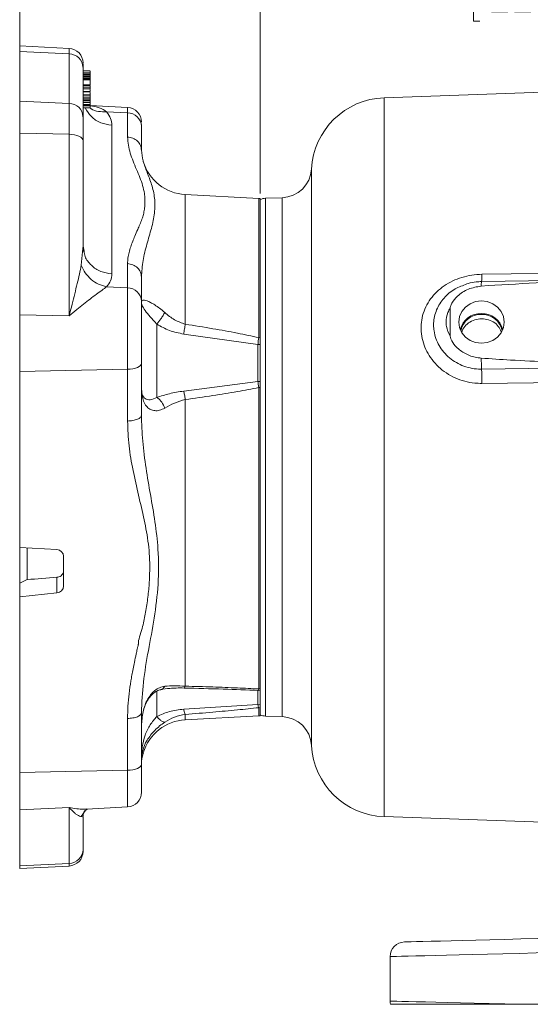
# Model space of a CAD drawing. Header units: inches. Extents: x 0.3 to 33.9, y 0.2 to 21.6.
# Tile 9 of 27: x 16.8 to 21, y 5 to 13.1. Entities that reach past the tile are written whole.
import ezdxf

# ---------------------------------------------------------------- set-up
doc = ezdxf.new("R2010")
doc.units = ezdxf.units.IN
doc.header["$MEASUREMENT"] = 0
doc.layers.add('SLD-0', color=7, linetype='Continuous', lineweight=15)
doc.styles.add('SLDTEXTSTYLE0', font='TXT', dxfattribs={"width": 0.75})
doc.dimstyles.new('SLDDIMSTYLE0', dxfattribs={"dimtxt": 0.25, "dimasz": 0.13, "dimexe": 0, "dimexo": 0.0625, "dimgap": 0.0625, "dimtad": 0, "dimtih": 1, "dimtoh": 1, "dimrnd": 1e-09, "dimzin": 12, "dimdsep": 46, "dimtxsty": 'SLDTEXTSTYLE0', "dimsah": 1, "dimcen": 0.09, "dimadec": 0, "dimazin": 3, "dimtfac": 1, "dimtofl": 0, "dimtmove": 0, "dimatfit": 3, "dimfxl": 1, "dimfrac": 2, "dimtolj": 1, "dimtzin": 12, "dimarcsym": 0})

# ---------------------------------------------------------------- blocks, each defined once
blk = doc.blocks.new('_D_8')
at = {"layer": 'SLD-0'}
for p, q in [((18.751, 11.6936), (18.751, 13.5957)), ((18.751, 13.4707), (20.4163, 13.4707)), ((20.5559, 13.5075), (20.5051, 13.5075)), ((20.5051, 13.5075), (20.5051, 13.1106)), ((21.5141, 13.5075), (21.5649, 13.5075)), ((21.5649, 13.5075), (21.5649, 13.1106)), ((23.319, 13.4707), (21.6537, 13.4707)), ((20.5051, 13.1106), (20.5559, 13.1106)), ((21.5649, 13.1106), (21.5141, 13.1106))]:
    blk.add_line(p, q, dxfattribs=at)
for points in [[(18.751, 13.4707), (18.881, 13.4507), (18.881, 13.4907)], [(23.319, 13.4707), (23.189, 13.4907), (23.189, 13.4507)]]:
    blk.add_solid(points, dxfattribs=at)
at = {"layer": 'SLD-0', "char_height": 0.25, "attachment_point": 1, "style": 'SLDTEXTSTYLE0'}
for s, insert in [('4.57', (20.6101, 13.8805, -2.4475)), ('116.0', (20.6193, 13.4329, -2.4475))]:
    blk.add_mtext(s, dxfattribs=dict(at, insert=insert))
blk = doc.blocks.new('_D_9')
at = {"layer": 'SLD-0'}
for p, q in [((16.776, 12.9103), (16.776, 14.7768)), ((19.5684, 14.6886), (19.5176, 14.6886)), ((19.5176, 14.6886), (19.5176, 14.2917)), ((20.5266, 14.6886), (20.5774, 14.6886)), ((20.5774, 14.6886), (20.5774, 14.2917)), ((16.776, 14.6518), (19.4288, 14.6518)), ((23.319, 14.6518), (20.6662, 14.6518)), ((19.5176, 14.2917), (19.5684, 14.2917)), ((20.5774, 14.2917), (20.5266, 14.2917))]:
    blk.add_line(p, q, dxfattribs=at)
for points in [[(16.776, 14.6518), (16.906, 14.6318), (16.906, 14.6718)], [(23.319, 14.6518), (23.189, 14.6718), (23.189, 14.6318)]]:
    blk.add_solid(points, dxfattribs=at)
at = {"layer": 'SLD-0', "char_height": 0.25, "attachment_point": 1, "style": 'SLDTEXTSTYLE0'}
for s, insert in [('6.54', (19.6226, 15.0616, -2.4475)), ('166.2', (19.6318, 14.614, -2.4475))]:
    blk.add_mtext(s, dxfattribs=dict(at, insert=insert))

msp = doc.modelspace()

# ---------------------------------------------------------------- linework, layer by layer
at = {"color": 7, "linetype": 'Continuous', "lineweight": 15}
for p, q in [((17.1822, 12.8869), (16.776, 12.9081)), ((16.776, 12.9081), (16.776, 12.8603)), ((17.1822, 12.8408), (16.776, 12.8603)), ((16.776, 12.8603), (16.776, 12.4537)), ((17.1822, 12.4342), (17.1822, 12.8408)), ((17.296, 12.3247), (17.296, 12.7314)), ((17.356, 12.7012), (17.296, 12.7012)), ((17.296, 12.686), (17.356, 12.686)), ((17.296, 12.6745), (17.356, 12.6745)), ((17.296, 12.6742), (17.356, 12.6742)), ((17.296, 12.6682), (17.356, 12.6682)), ((17.356, 12.6582), (17.296, 12.6582)), ((17.356, 12.653), (17.296, 12.653)), ((17.356, 12.6423), (17.296, 12.6423)), ((17.356, 12.6404), (17.296, 12.6404)), ((17.356, 12.6346), (17.296, 12.6346)), ((17.356, 12.6279), (17.296, 12.6279)), ((17.296, 12.5859), (17.356, 12.5859)), ((17.296, 12.585), (17.356, 12.585)), ((17.296, 12.5821), (17.356, 12.5821)), ((17.296, 12.5677), (17.356, 12.5677)), ((17.296, 12.5532), (17.356, 12.5532)), ((17.356, 12.589), (17.356, 12.5934)), ((17.356, 12.5821), (17.356, 12.5677)), ((23.319, 12.6045), (19.7703, 12.4806)), ((17.296, 12.5315), (17.356, 12.5315)), ((17.296, 12.5306), (17.356, 12.5306)), ((17.296, 12.5057), (17.356, 12.5057)), ((17.296, 12.5051), (17.356, 12.5051)), ((17.296, 12.5006), (17.356, 12.5006)), ((17.296, 12.4862), (17.356, 12.4862)), ((17.296, 12.4717), (17.356, 12.4717)), ((17.356, 12.5099), (17.356, 12.5118)), ((17.356, 12.5006), (17.356, 12.4862)), ((17.356, 12.4862), (17.356, 12.4859)), ((17.356, 12.4696), (17.356, 12.4705)), ((17.1822, 12.4342), (16.776, 12.4537)), ((16.776, 12.4537), (16.776, 12.1896)), ((17.1822, 12.1803), (17.1822, 12.4342)), ((17.296, 12.4696), (17.356, 12.4696)), ((17.296, 12.4573), (17.356, 12.4573)), ((17.356, 12.4445), (17.296, 12.4445)), ((17.296, 12.441), (17.356, 12.441)), ((17.296, 12.4244), (17.356, 12.4244)), ((17.356, 12.4169), (17.296, 12.4169)), ((17.296, 12.4134), (17.356, 12.4134)), ((17.296, 12.397), (17.356, 12.397)), ((17.296, 12.3968), (17.356, 12.3968)), ((17.356, 12.441), (17.356, 12.443)), ((17.6622, 12.4006), (17.356, 12.4166)), ((17.356, 12.4134), (17.356, 12.4153)), ((17.4899, 12.365), (17.6622, 12.3567)), ((17.6622, 12.1578), (17.6622, 12.3567)), ((17.5329, 12.2547), (17.5329, 11.0317)), ((17.776, 12.2595), (17.776, 12.2473)), ((17.776, 12.2473), (17.776, 12.0483)), ((17.1822, 12.1803), (16.776, 12.1896)), ((16.776, 12.1896), (16.776, 10.6956)), ((17.1822, 10.6863), (17.1822, 12.1803)), ((17.296, 11.2597), (17.296, 12.128)), ((18.7391, 11.6525), (18.1361, 11.6841)), ((18.751, 10.5068), (18.751, 11.6507)), ((18.932, 11.6584), (18.7948, 11.6536)), ((17.2942, 11.24), (17.296, 11.2597)), ((17.3046, 11.2189), (17.296, 11.2597)), ((17.3007, 11.2166), (17.2957, 11.2393)), ((17.6622, 10.9173), (17.6622, 11.1162)), ((17.776, 11.0068), (17.776, 10.8078)), ((22.3659, 10.9922), (20.5701, 10.9695)), ((17.6622, 10.9173), (17.4899, 10.9255)), ((17.6622, 10.2476), (17.6622, 10.9173)), ((17.1822, 10.6863), (16.776, 10.6956)), ((16.776, 10.6956), (16.776, 10.2287)), ((20.3122, 10.5187), (20.3122, 10.7522)), ((17.9022, 10.0157), (17.9022, 10.6185)), ((18.1235, 10.5373), (18.7329, 10.4515)), ((18.7328, 10.4515), (18.7328, 10.148)), ((18.7328, 10.4515), (18.751, 10.4515)), ((18.7391, 10.5076), (18.751, 10.5068)), ((18.751, 10.0976), (18.751, 10.5068)), ((17.776, 9.8704), (17.776, 10.2963)), ((17.6622, 10.2476), (16.776, 10.2287)), ((16.776, 10.2287), (16.776, 8.782)), ((17.6622, 9.8216), (17.6622, 10.2476)), ((21.4455, 10.2597), (20.5703, 10.2487)), ((18.7329, 10.1479), (18.1235, 10.0685)), ((18.7328, 10.148), (18.751, 10.1467)), ((18.7391, 10.0975), (18.7391, 7.6184)), ((18.7391, 10.0975), (18.751, 10.097)), ((18.751, 7.62), (18.751, 10.097)), ((18.1361, 9.999), (18.1361, 7.6416)), ((16.776, 8.782), (17.0812, 8.7641)), ((16.776, 8.782), (16.776, 8.486)), ((16.836, 8.5151), (16.836, 8.7785)), ((17.136, 8.7107), (17.136, 8.464)), ((16.776, 8.489), (16.836, 8.5181)), ((17.0812, 8.5368), (17.0812, 8.4082)), ((16.776, 8.3773), (16.776, 8.489)), ((17.0812, 8.4082), (16.776, 8.3773)), ((16.776, 8.3773), (16.776, 6.9306)), ((18.7391, 7.6184), (18.751, 7.62)), ((18.7328, 7.6056), (18.751, 7.6074)), ((18.7328, 7.6056), (18.7328, 7.6056)), ((18.751, 7.4661), (18.751, 7.6074)), ((18.7329, 7.4915), (18.1235, 7.4524)), ((18.7328, 7.4916), (18.751, 7.4929)), ((18.7391, 7.4643), (18.751, 7.4661)), ((18.751, 7.3984), (18.751, 7.4661)), ((17.6622, 6.9495), (17.6622, 7.3754)), ((17.776, 6.9982), (17.776, 7.4242)), ((18.1361, 7.365), (18.7391, 7.3966)), ((18.7948, 7.3955), (18.932, 7.3907)), ((16.776, 6.9306), (17.6622, 6.9495)), ((16.776, 6.9306), (16.776, 6.6238)), ((17.1822, 6.6443), (16.776, 6.6238)), ((17.1822, 6.1832), (17.1822, 6.6443)), ((17.327, 6.6309), (17.6622, 6.6485)), ((16.776, 6.6238), (16.776, 6.1627)), ((17.296, 6.5663), (17.293, 6.5667)), ((17.296, 6.2983), (17.296, 6.5663)), ((17.3117, 6.6169), (17.3291, 6.6306)), ((19.7703, 6.5685), (21.2679, 6.5162)), ((17.1822, 6.1832), (16.776, 6.1627)), ((16.776, 6.1627), (16.776, 6.1409)), ((16.776, 6.1409), (17.1822, 6.1622)), ((19.819, 5.0514), (19.819, 5.4176)), ((21.7666, 5.0249), (20.8955, 5.0249))]:
    msp.add_line(p, q, dxfattribs=at)
at = {"color": 8, "linetype": 'Continuous', "lineweight": 15}
for p, q in [((17.1822, 12.8408), (17.1822, 12.8869)), ((19.7703, 12.4806), (19.7703, 9.5245)), ((17.6622, 12.3567), (17.6622, 12.4006)), ((19.1729, 11.8947), (19.1729, 7.1544)), ((18.1361, 11.6841), (18.1361, 10.6188)), ((18.7391, 11.6525), (18.7391, 10.5077)), ((18.7948, 11.6536), (18.7948, 9.5245)), ((18.932, 9.5245), (18.932, 11.6584)), ((17.282, 11.1025), (17.2942, 11.24)), ((18.7948, 9.5245), (18.7948, 7.3955)), ((18.932, 7.3907), (18.932, 9.5245)), ((19.7703, 9.5245), (19.7703, 6.5685)), ((17.9022, 7.3911), (17.9022, 7.6012)), ((18.7328, 7.6056), (18.7328, 7.4916)), ((18.7391, 7.4643), (18.7391, 7.3966)), ((18.1361, 7.4088), (18.1361, 7.365)), ((17.6622, 6.6485), (17.6622, 6.9495)), ((17.282, 6.5684), (17.3128, 6.6172)), ((17.293, 6.5667), (17.282, 6.5684)), ((17.1822, 6.1622), (17.1822, 6.1832))]:
    msp.add_line(p, q, dxfattribs=at)
at = {"color": 7, "linetype": 'Continuous', "lineweight": 15, "flags": 128}
for points in [[(17.296, 12.128), (17.2938, 12.1378), (17.2874, 12.1474), (17.277, 12.1562), (17.263, 12.164), (17.2459, 12.1706), (17.2262, 12.1755), (17.2047, 12.1788), (17.1822, 12.1803)], [(20.5732, 11.0287), (20.813, 11.0318), (21.7724, 11.0442), (23.319, 11.0641)], [(20.569, 10.8098), (20.5206, 10.8039), (20.4756, 10.7864), (20.4369, 10.7587), (20.4073, 10.7226), (20.3886, 10.6806), (20.3822, 10.6355), (20.3886, 10.5904), (20.4073, 10.5483), (20.4369, 10.5122), (20.4756, 10.4845), (20.5206, 10.4671), (20.569, 10.4612), (20.6173, 10.4671), (20.6623, 10.4845), (20.701, 10.5122), (20.7307, 10.5483), (20.7493, 10.5904), (20.7557, 10.6355), (20.7493, 10.6806), (20.7307, 10.7226), (20.701, 10.7587), (20.6623, 10.7864), (20.6173, 10.8039), (20.569, 10.8098)], [(17.776, 10.2963), (17.7738, 10.2871), (17.7674, 10.2782), (17.757, 10.27), (17.743, 10.2627), (17.7259, 10.2566), (17.7062, 10.252), (17.6847, 10.2489), (17.6622, 10.2476)], [(21.4483, 10.1421), (21.2085, 10.1392), (20.5732, 10.1312)], [(17.6622, 6.9495), (17.6847, 6.9509), (17.7062, 6.9539), (17.7259, 6.9586), (17.743, 6.9646), (17.757, 6.9719), (17.7674, 6.9801), (17.7738, 6.989), (17.776, 6.9982)], [(19.9358, 5.5376), (19.942, 5.5378), (19.9606, 5.5383), (19.9915, 5.5391), (20.0344, 5.5402), (20.089, 5.5416), (20.1551, 5.5433), (20.2321, 5.5454), (20.3196, 5.5477), (20.417, 5.5502), (20.5236, 5.553), (20.6388, 5.556), (20.7617, 5.5592), (20.8916, 5.5626), (21.0276, 5.5662), (21.1688, 5.5699), (21.3143, 5.5737), (21.463, 5.5776), (21.6142, 5.5816), (21.7666, 5.5855)], [(21.7666, 5.4656), (21.6125, 5.4618), (21.4596, 5.458), (21.3089, 5.4543), (21.1612, 5.4507), (21.0175, 5.4471), (20.8785, 5.4437), (20.7451, 5.4404), (20.6181, 5.4373), (20.4983, 5.4344), (20.3864, 5.4316), (20.283, 5.4291), (20.1887, 5.4267), (20.1042, 5.4247), (20.0299, 5.4228), (19.9662, 5.4213), (19.9136, 5.42), (19.8724, 5.419), (19.8428, 5.4182), (19.8249, 5.4178), (19.819, 5.4176)], [(19.819, 5.0514), (19.825, 5.0513), (19.8432, 5.0508), (19.8734, 5.0501), (19.9153, 5.0491), (19.9688, 5.0478), (20.0336, 5.0462), (20.1092, 5.0443), (20.1951, 5.0422), (20.2909, 5.0398), (20.396, 5.0372), (20.5097, 5.0344), (20.6314, 5.0314), (20.7602, 5.0283), (20.8955, 5.0249)]]:
    msp.add_lwpolyline(points, dxfattribs=at)
at = {"color": 7, "linetype": 'Continuous', "lineweight": 15}
for centre, radius, start, end in [((17.176, 12.767), 0.12, 0, 87), ((17.1815, 12.7263), 0.1145, 2.52698, 89.64888), ((19.792, 11.861), 0.62, 92, 176.88827), ((17.1815, 12.3197), 0.1145, 2.527, 89.64889), ((17.656, 12.2807), 0.12, 0, 87), ((17.6615, 12.2422), 0.1145, 2.52715, 89.64901), ((18.156, 12.0636), 0.38, 196.36672, 267), ((18.9233, 11.9082), 0.25, 272, 356.88827), ((18.736, 11.5926), 0.06, 75.52249, 87), ((18.799, 11.5337), 0.12, 92, 113.57818), ((17.6615, 10.8027), 0.1145, 2.52716, 89.64901), ((20.5641, 10.5304), 0.1752, 88.39286, 165.64629), ((20.5638, 10.5316), 0.1678, 88.23141, 169.09017), ((20.5739, 10.5304), 0.1752, 14.35434, 91.60651), ((20.5741, 10.5316), 0.1678, 10.90983, 91.76859), ((23.0665, 10.3648), 2.4989, 180.5846, 182.66136), ((17.8147, 10.1227), 2.7585, 0.17796, 2.61975), ((18.736, 7.4565), 0.06, 273, 284.47751), ((18.799, 7.5154), 0.12, 246.42182, 268), ((18.9233, 7.1409), 0.25, 3.11173, 88), ((18.156, 6.9855), 0.38, 93, 163.60617), ((19.792, 7.1881), 0.62, 183.11173, 268), ((17.656, 6.7683), 0.12, 273, 0), ((17.1786, 6.3005), 0.1174, 271.79561, 358.90722), ((17.176, 6.2821), 0.12, 273, 0), ((19.939, 5.4176), 0.12, 91.5, 180), ((19.939, 5.0514), 0.12, 180, 192.75741)]:
    msp.add_arc(centre, radius, start, end, dxfattribs=at)
at = {"color": 8, "linetype": 'Continuous', "lineweight": 15}
for centre, radius, start, end in [((20.2498, 11.0134), 0.3237, 352.15376, 2.71671), ((20.7351, 10.9402), 0.1676, 169.92656, 182.91209)]:
    msp.add_arc(centre, radius, start, end, dxfattribs=at)
at = {"color": 7, "linetype": 'Continuous', "lineweight": 15}
for centre, major_axis, ratio, start_param, end_param in [((17.076, 8.7094), (0.0596, 0.0076), 0.911122, 6.167853, 7.651382), ((19.3077, 9.5245), (22.8714, 1.8304), 0.03535, 4.601279, 4.612058), ((17.076, 8.4627), (0.0596, 0.0076), 0.911122, 4.684323, 6.167853)]:
    msp.add_ellipse(centre, major_axis=major_axis, ratio=ratio, start_param=start_param, end_param=end_param, dxfattribs=at)
for points, knots in [([(17.296, 12.7314), (17.296, 12.7403), (17.296, 12.756), (17.296, 12.7611), (17.296, 12.7632)], [0, 0, 0, 0, 0.566449, 1, 1, 1, 1]), ([(17.356, 12.686), (17.356, 12.6867), (17.356, 12.6893), (17.356, 12.6941), (17.356, 12.699), (17.356, 12.7001), (17.356, 12.7005)], [0, 0, 0, 0, 0.075, 0.293026, 0.710203, 1, 1, 1, 1]), ([(17.356, 12.686), (17.356, 12.6851), (17.356, 12.683), (17.356, 12.6797), (17.356, 12.6769), (17.356, 12.6752), (17.356, 12.6747), (17.356, 12.6745)], [0, 0, 0, 0, 0.1913064, 0.4624628, 0.7554349, 0.8996058, 1, 1, 1, 1]), ([(17.356, 12.6682), (17.356, 12.6694), (17.356, 12.6707), (17.356, 12.672), (17.356, 12.6721)], [0, 0, 0, 0, 0.860529, 1, 1, 1, 1]), ([(17.356, 12.6576), (17.356, 12.6579), (17.356, 12.6586), (17.356, 12.6616), (17.356, 12.6652), (17.356, 12.6674), (17.356, 12.6682)], [0, 0, 0, 0, 0.1876374, 0.6141683, 0.851764, 1, 1, 1, 1]), ([(17.356, 12.653), (17.356, 12.6535), (17.356, 12.6547), (17.356, 12.6564), (17.356, 12.6577), (17.356, 12.658), (17.356, 12.658)], [0, 0, 0, 0, 0.1723059, 0.4240113, 0.8402091, 1, 1, 1, 1]), ([(17.356, 12.6423), (17.356, 12.6426), (17.356, 12.6434), (17.356, 12.6457), (17.356, 12.6484), (17.356, 12.651), (17.356, 12.6524), (17.356, 12.653)], [0, 0, 0, 0, 0.177056, 0.431908, 0.69291, 0.862698, 1, 1, 1, 1]), ([(17.356, 12.6404), (17.356, 12.6406), (17.356, 12.641), (17.356, 12.6416), (17.356, 12.6421), (17.356, 12.6423)], [0, 0, 0, 0, 0.309384, 0.618266, 1, 1, 1, 1]), ([(17.356, 12.6367), (17.356, 12.6375), (17.356, 12.6392), (17.356, 12.64), (17.356, 12.6404)], [0, 0, 0, 0, 0.4981136, 1, 1, 1, 1]), ([(17.356, 12.6279), (17.356, 12.6287), (17.356, 12.6306), (17.356, 12.633), (17.356, 12.634), (17.356, 12.6345)], [0, 0, 0, 0, 0.250326, 0.594681, 1, 1, 1, 1]), ([(17.356, 12.6279), (17.356, 12.6271), (17.356, 12.6236), (17.356, 12.6147), (17.356, 12.6022), (17.356, 12.5911), (17.356, 12.5873), (17.356, 12.5859)], [0, 0, 0, 0, 0.040965, 0.194849, 0.498282, 0.820243, 1, 1, 1, 1]), ([(17.356, 12.5532), (17.356, 12.5535), (17.356, 12.5542), (17.356, 12.5567), (17.356, 12.5605), (17.356, 12.5646), (17.356, 12.567), (17.356, 12.5677)], [0, 0, 0, 0, 0.121482, 0.299903, 0.576487, 0.860467, 1, 1, 1, 1]), ([(17.356, 12.5532), (17.356, 12.5531), (17.356, 12.5529), (17.356, 12.5531), (17.356, 12.5532)], [0, 0, 0, 0, 0.578235, 1, 1, 1, 1]), ([(17.356, 12.5493), (17.356, 12.549), (17.356, 12.5435), (17.356, 12.5368), (17.356, 12.5329), (17.356, 12.5315)], [0, 0, 0, 0, 0.03588, 0.654574, 1, 1, 1, 1]), ([(17.356, 12.5393), (17.356, 12.5385), (17.356, 12.5377), (17.356, 12.5368), (17.356, 12.5368)], [0, 0, 0, 0, 0.958114, 1, 1, 1, 1]), ([(17.356, 12.5245), (17.356, 12.5228), (17.356, 12.517), (17.356, 12.5101), (17.356, 12.5069), (17.356, 12.5057)], [0, 0, 0, 0, 0.1961892, 0.6877161, 1, 1, 1, 1]), ([(17.356, 12.4717), (17.356, 12.4719), (17.356, 12.4726), (17.356, 12.4752), (17.356, 12.479), (17.356, 12.483), (17.356, 12.4854), (17.356, 12.4862)], [0, 0, 0, 0, 0.121482, 0.299902, 0.576485, 0.860466, 1, 1, 1, 1]), ([(17.356, 12.4717), (17.356, 12.4717), (17.356, 12.4714), (17.356, 12.4713), (17.356, 12.4716), (17.356, 12.4717)], [0, 0, 0, 0, 0.005009, 0.636568, 1, 1, 1, 1]), ([(17.356, 12.4696), (17.356, 12.4679), (17.356, 12.4653), (17.356, 12.4612), (17.356, 12.4586), (17.356, 12.4573)], [0, 0, 0, 0, 0.4843101, 0.73733, 1, 1, 1, 1]), ([(17.356, 12.4445), (17.356, 12.4449), (17.356, 12.4458), (17.356, 12.4486), (17.356, 12.4519), (17.356, 12.4549), (17.356, 12.4567), (17.356, 12.4573)], [0, 0, 0, 0, 0.176954, 0.415207, 0.666687, 0.872378, 1, 1, 1, 1]), ([(17.356, 12.4445), (17.356, 12.4443), (17.356, 12.444), (17.356, 12.4444), (17.356, 12.4445)], [0, 0, 0, 0, 0.6867476, 1, 1, 1, 1]), ([(17.356, 12.441), (17.356, 12.438), (17.356, 12.4333), (17.356, 12.4282), (17.356, 12.4255), (17.356, 12.4247), (17.356, 12.4244)], [0, 0, 0, 0, 0.465748, 0.715904, 0.879435, 1, 1, 1, 1]), ([(17.356, 12.4261), (17.356, 12.4266), (17.356, 12.4278), (17.356, 12.429), (17.356, 12.4297)], [0, 0, 0, 0, 0.450109, 1, 1, 1, 1]), ([(17.356, 12.4244), (17.356, 12.4242), (17.356, 12.424), (17.356, 12.4243), (17.356, 12.4244)], [0, 0, 0, 0, 0.715036, 1, 1, 1, 1]), ([(17.356, 12.4169), (17.356, 12.4173), (17.356, 12.4182), (17.356, 12.4204), (17.356, 12.4222), (17.356, 12.4229)], [0, 0, 0, 0, 0.3220499, 0.755683, 1, 1, 1, 1]), ([(17.356, 12.4169), (17.356, 12.4167), (17.356, 12.4164), (17.356, 12.4168), (17.356, 12.4169)], [0, 0, 0, 0, 0.686723, 1, 1, 1, 1]), ([(17.356, 12.4134), (17.356, 12.4103), (17.356, 12.4057), (17.356, 12.4005), (17.356, 12.3979), (17.356, 12.3971), (17.356, 12.3968)], [0, 0, 0, 0, 0.465745, 0.715902, 0.879434, 1, 1, 1, 1]), ([(17.356, 12.3968), (17.356, 12.3966), (17.356, 12.3964), (17.356, 12.3967), (17.356, 12.3968)], [0, 0, 0, 0, 0.7150712, 1, 1, 1, 1]), ([(17.296, 12.128), (17.296, 12.1489), (17.296, 12.1912), (17.296, 12.2457), (17.296, 12.2921), (17.296, 12.3139), (17.296, 12.3247)], [0, 0, 0, 0, 0.248075, 0.5, 0.751925, 1, 1, 1, 1]), ([(17.4899, 12.365), (17.5023, 12.3471), (17.5278, 12.3106), (17.5312, 12.2736), (17.5329, 12.2547)], [0, 0, 0, 0, 0.48899, 1, 1, 1, 1]), ([(17.6622, 11.1162), (17.6629, 11.1316), (17.6642, 11.1625), (17.6736, 11.2085), (17.687, 11.2545), (17.7035, 11.2991), (17.7232, 11.3463), (17.7433, 11.3921), (17.7633, 11.439), (17.7799, 11.4805), (17.793, 11.5223), (17.8013, 11.5635), (17.8054, 11.6063), (17.8052, 11.6494), (17.8001, 11.7004), (17.7876, 11.7592), (17.7636, 11.8254), (17.7352, 11.892), (17.7073, 11.9585), (17.6835, 12.0254), (17.6661, 12.0917), (17.6635, 12.1358), (17.6622, 12.1578)], [0, 0, 0, 0, 0.044122, 0.088392, 0.133266, 0.178145, 0.219567, 0.27297, 0.313824, 0.358282, 0.39536, 0.436117, 0.47735, 0.518452, 0.559233, 0.622596, 0.685186, 0.74747, 0.811751, 0.874486, 0.937264, 1, 1, 1, 1]), ([(17.6622, 12.1578), (17.6773, 12.1555), (17.7075, 12.151), (17.7449, 12.1254), (17.7709, 12.0899), (17.7743, 12.0622), (17.776, 12.0483)], [0, 0, 0, 0, 0.250001, 0.499999, 0.75, 1, 1, 1, 1]), ([(17.776, 12.0483), (17.7791, 12.02), (17.7855, 11.9623), (17.8221, 11.8689), (17.8619, 11.7664), (17.8878, 11.6564), (17.8874, 11.535), (17.8596, 11.4075), (17.8209, 11.2775), (17.7852, 11.1443), (17.779, 11.052), (17.776, 11.0068)], [0, 0, 0, 0, 0.107097, 0.218314, 0.33113, 0.446406, 0.562697, 0.674583, 0.78576, 0.894964, 1, 1, 1, 1]), ([(17.282, 11.1025), (17.2771, 11.0789), (17.2672, 11.0304), (17.2485, 10.9519), (17.228, 10.8688), (17.2057, 10.7802), (17.1903, 10.7183), (17.1822, 10.6863)], [0, 0, 0, 0, 0.18539, 0.379715, 0.580057, 0.782464, 1, 1, 1, 1]), ([(17.4899, 10.9255), (17.4673, 10.9317), (17.4221, 10.9441), (17.3615, 10.9849), (17.3115, 11.0383), (17.2918, 11.0811), (17.282, 11.1025)], [0, 0, 0, 0, 0.2500631, 0.5000109, 0.7499532, 1, 1, 1, 1]), ([(17.6622, 11.1162), (17.6773, 11.114), (17.7075, 11.1095), (17.7449, 11.0839), (17.7709, 11.0484), (17.7743, 11.0206), (17.776, 11.0068)], [0, 0, 0, 0, 0.250001, 0.499998, 0.75, 1, 1, 1, 1]), ([(17.5329, 11.0317), (17.5312, 11.0129), (17.5278, 10.9763), (17.5023, 10.9422), (17.4899, 10.9255)], [0, 0, 0, 0, 0.51101, 1, 1, 1, 1]), ([(20.5732, 10.1312), (20.5535, 10.1316), (20.5058, 10.1326), (20.4312, 10.1469), (20.3524, 10.1748), (20.2798, 10.2152), (20.2155, 10.2659), (20.1616, 10.3259), (20.1192, 10.3926), (20.0898, 10.4645), (20.0736, 10.5394), (20.0718, 10.6153), (20.084, 10.6901), (20.1104, 10.7613), (20.1497, 10.8272), (20.2009, 10.8856), (20.2623, 10.9355), (20.3322, 10.9756), (20.4087, 11.0052), (20.4898, 11.0242), (20.5454, 11.0272), (20.5732, 11.0287)], [0, 0, 0, 0, 0.038377, 0.09291, 0.147439, 0.201566, 0.255685, 0.308751, 0.361806, 0.414177, 0.466541, 0.51909, 0.571642, 0.624715, 0.677797, 0.731116, 0.784444, 0.838115, 0.891791, 0.945895, 1, 1, 1, 1]), ([(20.5701, 10.9684), (20.5552, 10.9681), (20.5178, 10.9675), (20.4727, 10.9594), (20.4444, 10.9487), (20.4371, 10.946)], [0, 0, 0, 0, 0.330404, 0.827146, 1, 1, 1, 1]), ([(22.6688, 10.9959), (22.5888, 10.995), (22.1888, 10.9903), (21.6385, 10.979), (21.018, 10.9597), (20.7178, 10.941), (20.5677, 10.9317)], [0, 0, 0, 0, 0.114153, 0.570776, 0.785343, 1, 1, 1, 1]), ([(17.4899, 10.9255), (17.4777, 10.9167), (17.4527, 10.8985), (17.4059, 10.8645), (17.3547, 10.8262), (17.3002, 10.7842), (17.2429, 10.7382), (17.2031, 10.7042), (17.1822, 10.6863)], [0, 0, 0, 0, 0.153494, 0.315429, 0.486, 0.649931, 0.816225, 1, 1, 1, 1]), ([(20.5677, 10.9317), (20.5316, 10.9255), (20.4595, 10.9131), (20.3764, 10.8585), (20.3328, 10.8045), (20.3151, 10.77), (20.3128, 10.7563), (20.3122, 10.7522)], [0, 0, 0, 0, 0.322606, 0.642639, 0.869131, 0.960935, 1, 1, 1, 1]), ([(17.776, 10.7948), (17.7776, 10.8037), (17.7809, 10.8211), (17.8112, 10.8154), (17.8497, 10.7978), (17.8852, 10.7773), (17.9259, 10.7502), (17.9537, 10.7267), (17.9679, 10.7147)], [0, 0, 0, 0, 0.26429, 0.514644, 0.639425, 0.755183, 0.875411, 1, 1, 1, 1]), ([(17.776, 10.2963), (17.776, 10.3184), (17.776, 10.3639), (17.776, 10.4386), (17.776, 10.5166), (17.776, 10.5937), (17.776, 10.6649), (17.776, 10.7258), (17.776, 10.7749), (17.776, 10.797), (17.776, 10.8078)], [0, 0, 0, 0, 0.116516, 0.240011, 0.368641, 0.5, 0.631359, 0.759989, 0.883484, 1, 1, 1, 1]), ([(17.9022, 10.6185), (17.9022, 10.6186), (17.9014, 10.6195), (17.8825, 10.6416), (17.8433, 10.683), (17.8017, 10.7336), (17.7788, 10.7757), (17.777, 10.7882), (17.776, 10.7948)], [0, 0, 0, 0, 0.001093, 0.008884, 0.221409, 0.454858, 0.71139, 1, 1, 1, 1]), ([(17.9679, 10.7147), (17.9633, 10.7065), (17.9542, 10.6902), (17.9317, 10.6562), (17.9134, 10.6328), (17.9022, 10.6185)], [0, 0, 0, 0, 0.2806755, 0.5612271, 1, 1, 1, 1]), ([(17.9679, 10.7147), (17.9933, 10.6928), (18.0432, 10.6499), (18.1055, 10.629), (18.1361, 10.6188)], [0, 0, 0, 0, 0.509707, 1, 1, 1, 1]), ([(20.3122, 10.7522), (20.3056, 10.7398), (20.2863, 10.7032), (20.2774, 10.6504), (20.282, 10.5829), (20.2996, 10.5455), (20.3122, 10.5187)], [0, 0, 0, 0, 0.169372, 0.500138, 0.642092, 1, 1, 1, 1]), ([(17.9022, 10.6185), (17.9364, 10.5995), (18.0057, 10.5611), (18.0839, 10.5453), (18.1235, 10.5373)], [0, 0, 0, 0, 0.4924732, 1, 1, 1, 1]), ([(18.1361, 10.6188), (18.134, 10.6059), (18.1298, 10.5801), (18.1256, 10.5516), (18.1235, 10.5373)], [0, 0, 0, 0, 0.5, 1, 1, 1, 1]), ([(18.1361, 10.6188), (18.2118, 10.6066), (18.3548, 10.5836), (18.556, 10.5471), (18.6808, 10.5202), (18.7391, 10.5077)], [0, 0, 0, 0, 0.375028, 0.708296, 1, 1, 1, 1]), ([(20.7315, 10.5568), (20.7246, 10.5719), (20.7102, 10.6034), (20.668, 10.639), (20.6149, 10.661), (20.5562, 10.6653), (20.4989, 10.6519), (20.4504, 10.6216), (20.4182, 10.5863), (20.4105, 10.5603), (20.4079, 10.5516)], [0, 0, 0, 0, 0.123653, 0.258367, 0.393563, 0.528756, 0.66359, 0.798199, 0.932889, 1, 1, 1, 1]), ([(18.7328, 10.4515), (18.7339, 10.4613), (18.736, 10.4808), (18.7381, 10.4986), (18.7391, 10.5076)], [0, 0, 0, 0, 0.498107, 1, 1, 1, 1]), ([(18.751, 10.4515), (18.751, 10.4582), (18.751, 10.471), (18.751, 10.4897), (18.751, 10.501), (18.751, 10.5067)], [0, 0, 0, 0, 0.350012, 0.671119, 1, 1, 1, 1]), ([(20.3122, 10.5187), (20.3139, 10.5114), (20.3207, 10.4828), (20.3579, 10.4323), (20.4251, 10.3777), (20.5022, 10.3474), (20.5512, 10.3413), (20.5677, 10.3393)], [0, 0, 0, 0, 0.070467, 0.277117, 0.56329, 0.852377, 1, 1, 1, 1]), ([(20.5677, 10.3393), (20.6475, 10.3338), (20.9392, 10.3138), (21.2316, 10.3049), (21.444, 10.2985)], [0, 0, 0, 0, 0.273569, 1, 1, 1, 1]), ([(18.7391, 10.0975), (18.7381, 10.1068), (18.736, 10.1253), (18.7339, 10.1404), (18.7328, 10.1479)], [0, 0, 0, 0, 0.5019005, 1, 1, 1, 1]), ([(18.751, 10.097), (18.751, 10.1034), (18.751, 10.1156), (18.751, 10.1323), (18.751, 10.1419), (18.751, 10.1467)], [0, 0, 0, 0, 0.349878, 0.67105, 1, 1, 1, 1]), ([(17.9679, 9.9283), (17.9537, 9.9214), (17.9259, 9.9078), (17.8851, 9.9052), (17.8497, 9.9148), (17.8112, 9.9435), (17.7808, 10.0036), (17.7776, 10.0678), (17.776, 10.1007)], [0, 0, 0, 0, 0.1246555, 0.2449157, 0.3608505, 0.4857319, 0.7361288, 1, 1, 1, 1]), ([(17.776, 10.1007), (17.777, 10.0791), (17.7789, 10.0382), (17.8017, 10.0041), (17.844, 9.9904), (17.8832, 10.0074), (17.9022, 10.0157)], [0, 0, 0, 0, 0.288376, 0.545661, 0.779726, 1, 1, 1, 1]), ([(18.1235, 10.0685), (18.0837, 10.062), (18.0056, 10.0494), (17.9363, 10.0268), (17.9022, 10.0157)], [0, 0, 0, 0, 0.509364, 1, 1, 1, 1]), ([(18.1361, 9.999), (18.134, 10.0126), (18.1298, 10.0399), (18.1256, 10.0589), (18.1235, 10.0685)], [0, 0, 0, 0, 0.5, 1, 1, 1, 1]), ([(18.7391, 10.0975), (18.6808, 10.0861), (18.5559, 10.0619), (18.3547, 10.0296), (18.2118, 10.0096), (18.1361, 9.999)], [0, 0, 0, 0, 0.2918466, 0.6251137, 1, 1, 1, 1]), ([(17.9022, 10.0157), (17.9093, 10.0109), (17.9235, 10.0012), (17.9478, 9.9723), (17.9603, 9.945), (17.9679, 9.9283)], [0, 0, 0, 0, 0.280676, 0.561226, 1, 1, 1, 1]), ([(17.9679, 9.9283), (17.9932, 9.9433), (18.0431, 9.9727), (18.1054, 9.9903), (18.1361, 9.999)], [0, 0, 0, 0, 0.507863, 1, 1, 1, 1]), ([(17.6622, 9.8216), (17.6773, 9.8226), (17.7075, 9.8247), (17.7449, 9.836), (17.7709, 9.8518), (17.7743, 9.8642), (17.776, 9.8704)], [0, 0, 0, 0, 0.2500007, 0.4999995, 0.7500004, 1, 1, 1, 1]), ([(17.6622, 7.3754), (17.6629, 7.4093), (17.6642, 7.4774), (17.674, 7.5804), (17.6858, 7.6654), (17.6973, 7.7332), (17.7069, 7.7843), (17.7186, 7.8424), (17.7304, 7.8966), (17.7402, 7.94), (17.7457, 7.9642), (17.7486, 7.9768), (17.7501, 7.9833), (17.7508, 7.9866), (17.7512, 7.9883), (17.7514, 7.9891), (17.7515, 7.9895), (17.7515, 7.9897), (17.7516, 7.9898), (17.7516, 7.9899), (17.7516, 7.9899), (17.7516, 7.9899), (17.7516, 7.9899), (17.7516, 7.9899), (17.7516, 7.9899), (17.7485, 8.0216), (17.7859, 8.1174), (17.8066, 8.234), (17.8284, 8.3577), (17.8406, 8.4806), (17.8464, 8.6318), (17.8379, 8.8093), (17.7997, 9.0116), (17.7512, 9.2124), (17.7059, 9.4142), (17.6701, 9.6173), (17.6649, 9.7536), (17.6622, 9.8216)], [0, 0, 0, 0, 0.041065, 0.082543, 0.125027, 0.144654, 0.165532, 0.187665, 0.215922, 0.23235, 0.24114, 0.245679, 0.247984, 0.249146, 0.249729, 0.250021, 0.250167, 0.25024, 0.250277, 0.250295, 0.250304, 0.250309, 0.250311, 0.250312, 0.250313, 0.250313, 0.302007, 0.350548, 0.400984, 0.451124, 0.500452, 0.584043, 0.666292, 0.750032, 0.834677, 0.917424, 1, 1, 1, 1]), ([(17.776, 7.4242), (17.7798, 7.5072), (17.7875, 7.6764), (17.8323, 7.9346), (17.8838, 8.2024), (17.9183, 8.48), (17.9178, 8.7466), (17.889, 8.9931), (17.8501, 9.2139), (17.8129, 9.4347), (17.783, 9.6526), (17.7783, 9.799), (17.776, 9.8704)], [0, 0, 0, 0, 0.106744, 0.217597, 0.330845, 0.44636, 0.563299, 0.653182, 0.742623, 0.829413, 0.916912, 1, 1, 1, 1]), ([(17.136, 8.5894), (17.1353, 8.5834), (17.134, 8.5714), (17.1236, 8.5556), (17.1083, 8.5437), (17.0931, 8.5381), (17.0838, 8.5371), (17.0812, 8.5368)], [0, 0, 0, 0, 0.228081, 0.456162, 0.684236, 0.911671, 1, 1, 1, 1]), ([(17.776, 7.3016), (17.7776, 7.3402), (17.7809, 7.4153), (17.8112, 7.5092), (17.8497, 7.5703), (17.8852, 7.6065), (17.9259, 7.6321), (17.9537, 7.6379), (17.9679, 7.6408)], [0, 0, 0, 0, 0.264291, 0.514646, 0.639427, 0.755184, 0.875411, 1, 1, 1, 1]), ([(17.776, 7.3016), (17.7777, 7.3403), (17.7811, 7.414), (17.8101, 7.4992), (17.8434, 7.5517), (17.8719, 7.5817), (17.9032, 7.6032), (17.9239, 7.6094), (17.9342, 7.6125)], [0, 0, 0, 0, 0.281715, 0.537962, 0.657702, 0.773273, 0.886269, 1, 1, 1, 1]), ([(17.9342, 7.6125), (17.9583, 7.6167), (17.9973, 7.6235), (18.0641, 7.6268), (18.105, 7.6264), (18.1268, 7.6262)], [0, 0, 0, 0, 0.428745, 0.695986, 1, 1, 1, 1]), ([(17.9679, 7.6408), (17.9633, 7.6343), (17.954, 7.6214), (17.9418, 7.6116), (17.9347, 7.6127), (17.9346, 7.6127)], [0, 0, 0, 0, 0.4958639, 0.9915089, 1, 1, 1, 1]), ([(17.9679, 7.6408), (17.9933, 7.6426), (18.0432, 7.6463), (18.1055, 7.6432), (18.1361, 7.6416)], [0, 0, 0, 0, 0.509707, 1, 1, 1, 1]), ([(18.1268, 7.6262), (18.2339, 7.6234), (18.4382, 7.6182), (18.6425, 7.6099), (18.7397, 7.606)], [0, 0, 0, 0, 0.523838, 1, 1, 1, 1]), ([(18.1361, 7.6416), (18.2118, 7.6394), (18.3547, 7.6351), (18.5559, 7.6276), (18.6808, 7.6213), (18.7391, 7.6184)], [0, 0, 0, 0, 0.3748844, 0.7081514, 1, 1, 1, 1]), ([(18.7328, 7.6056), (18.7339, 7.606), (18.736, 7.6068), (18.7381, 7.6145), (18.7391, 7.6184)], [0, 0, 0, 0, 0.498098, 1, 1, 1, 1]), ([(18.751, 7.6075), (18.751, 7.6077), (18.751, 7.6081), (18.751, 7.6125), (18.751, 7.6175), (18.751, 7.62)], [0, 0, 0, 0, 0.3500127, 0.6711179, 1, 1, 1, 1]), ([(18.1235, 7.4524), (18.0837, 7.4477), (18.0056, 7.4384), (17.9363, 7.4067), (17.9022, 7.3911)], [0, 0, 0, 0, 0.509364, 1, 1, 1, 1]), ([(18.1361, 7.4088), (18.134, 7.4129), (18.1298, 7.421), (18.1256, 7.442), (18.1235, 7.4524)], [0, 0, 0, 0, 0.499999, 1, 1, 1, 1]), ([(18.7391, 7.4643), (18.6808, 7.4583), (18.5559, 7.4453), (18.3547, 7.427), (18.2118, 7.4151), (18.1361, 7.4088)], [0, 0, 0, 0, 0.2918466, 0.6251137, 1, 1, 1, 1]), ([(18.7391, 7.4643), (18.7381, 7.4673), (18.736, 7.4733), (18.7339, 7.4855), (18.7328, 7.4915)], [0, 0, 0, 0, 0.501899, 1, 1, 1, 1]), ([(18.751, 7.4661), (18.751, 7.4681), (18.751, 7.472), (18.751, 7.4812), (18.751, 7.489), (18.751, 7.493)], [0, 0, 0, 0, 0.349877, 0.671051, 1, 1, 1, 1]), ([(17.6622, 7.3754), (17.6773, 7.3764), (17.7075, 7.3784), (17.7449, 7.3898), (17.7709, 7.4056), (17.7743, 7.418), (17.776, 7.4242)], [0, 0, 0, 0, 0.250001, 0.499999, 0.750001, 1, 1, 1, 1]), ([(17.776, 7.0409), (17.777, 7.074), (17.7789, 7.1366), (17.8017, 7.2356), (17.844, 7.3246), (17.8832, 7.3694), (17.9022, 7.3911)], [0, 0, 0, 0, 0.288376, 0.545661, 0.779727, 1, 1, 1, 1]), ([(17.9022, 7.3911), (17.9093, 7.3833), (17.9235, 7.3677), (17.9478, 7.3486), (17.9603, 7.3466), (17.9679, 7.3454)], [0, 0, 0, 0, 0.280675, 0.561226, 1, 1, 1, 1]), ([(17.9679, 7.3454), (17.9932, 7.3611), (18.0431, 7.3919), (18.1054, 7.4032), (18.1361, 7.4088)], [0, 0, 0, 0, 0.507863, 1, 1, 1, 1]), ([(17.9679, 7.3454), (17.9537, 7.3354), (17.9259, 7.3157), (17.8851, 7.2789), (17.8497, 7.2385), (17.8112, 7.1815), (17.7808, 7.1081), (17.7776, 7.0637), (17.776, 7.0409)], [0, 0, 0, 0, 0.124656, 0.244916, 0.360851, 0.485732, 0.736129, 1, 1, 1, 1]), ([(17.776, 7.0008), (17.7778, 7.0286), (17.7797, 7.0583), (17.791, 7.0906), (17.7917, 7.0925)], [0, 0, 0, 0, 0.9389282, 1, 1, 1, 1]), ([(17.776, 6.7696), (17.776, 6.7701), (17.776, 6.7711), (17.776, 6.7918), (17.776, 6.8275), (17.776, 6.8766), (17.776, 6.9337), (17.776, 6.9771), (17.776, 6.9982)], [0, 0, 0, 0, 0.139154, 0.31826, 0.497366, 0.672749, 0.841132, 1, 1, 1, 1]), ([(17.282, 6.5684), (17.2771, 6.5693), (17.2672, 6.571), (17.2485, 6.5815), (17.228, 6.5969), (17.2057, 6.6175), (17.1903, 6.6351), (17.1822, 6.6443)], [0, 0, 0, 0, 0.1854106, 0.3796786, 0.5800334, 0.7824812, 1, 1, 1, 1]), ([(17.2957, 6.5667), (17.2974, 6.5791), (17.3006, 6.603), (17.3083, 6.6126), (17.3119, 6.6172)], [0, 0, 0, 0, 0.5213881, 1, 1, 1, 1]), ([(17.296, 6.2838), (17.296, 6.2837), (17.296, 6.2834), (17.296, 6.2923), (17.296, 6.2983)], [0, 0, 0, 0, 0.323842, 1, 1, 1, 1]), ([(20.8955, 5.0249), (20.8257, 5.0249), (20.6909, 5.0249), (20.5097, 5.0249), (20.3486, 5.0249), (20.2059, 5.0249), (20.0839, 5.0249), (19.9833, 5.0249), (19.8975, 5.0249), (19.8349, 5.0249), (19.8263, 5.0249), (19.8219, 5.0249)], [0, 0, 0, 0, 0.110367, 0.212962, 0.315885, 0.418482, 0.52113, 0.624104, 0.726755, 0.863377, 1, 1, 1, 1])]:
    msp.add_open_spline(points, degree=3, knots=knots, dxfattribs=at)
at = {"color": 8, "linetype": 'Continuous', "lineweight": 15}
for points, knots in [([(17.5329, 12.2547), (17.5016, 12.2595), (17.4391, 12.269), (17.3591, 12.3213), (17.3293, 12.3719), (17.3146, 12.397)], [0, 0, 0, 0, 0.335134, 0.670266, 1, 1, 1, 1]), ([(17.3552, 12.3963), (17.3578, 12.3941), (17.3763, 12.3787), (17.4228, 12.365), (17.4675, 12.365), (17.4899, 12.365)], [0, 0, 0, 0, 0.076823, 0.538293, 1, 1, 1, 1]), ([(17.3553, 12.4155), (17.3807, 12.4115), (17.4311, 12.4034), (17.4704, 12.3777), (17.4899, 12.365)], [0, 0, 0, 0, 0.503779, 1, 1, 1, 1]), ([(17.5329, 11.0317), (17.5014, 11.0364), (17.4384, 11.0458), (17.3614, 11.0993), (17.3132, 11.1605), (17.3068, 11.204), (17.3046, 11.2189)], [0, 0, 0, 0, 0.284328, 0.568654, 0.852982, 1, 1, 1, 1]), ([(20.5703, 10.2487), (20.5676, 10.2487), (20.5419, 10.2486), (20.4924, 10.2532), (20.4251, 10.2713), (20.3619, 10.3007), (20.3059, 10.3398), (20.2576, 10.3878), (20.2201, 10.4418), (20.1932, 10.5007), (20.179, 10.5576), (20.1733, 10.6331), (20.1896, 10.7253), (20.248, 10.826), (20.3325, 10.905), (20.4046, 10.9317), (20.4377, 10.944)], [0, 0, 0, 0, 0.007454, 0.071101, 0.136783, 0.200005, 0.265229, 0.327912, 0.392607, 0.452955, 0.515197, 0.563538, 0.676014, 0.787167, 0.902092, 1, 1, 1, 1]), ([(18.1361, 7.6416), (18.134, 7.6353), (18.131, 7.626), (18.1279, 7.6276), (18.127, 7.628)], [0, 0, 0, 0, 0.69064, 1, 1, 1, 1]), ([(17.1822, 6.6443), (17.2031, 6.6403), (17.2428, 6.6328), (17.2913, 6.6293), (17.3181, 6.6311), (17.3269, 6.6317)], [0, 0, 0, 0, 0.425244, 0.809915, 1, 1, 1, 1])]:
    msp.add_open_spline(points, degree=3, knots=knots, dxfattribs=at)

# ---------------------------------------------------------------- dimensions: what is measured, and where the dimension line sits
at = {"layer": 'SLD-0'}
for base, p2, picture, middle in [((16.776, 14.6518), (16.776, 12.8603), '_D_9', (20.0475, 14.6518)), ((18.751, 13.4707), (18.751, 11.6436), '_D_8', (21.035, 13.4707))]:
    dim = msp.add_linear_dim(base=base, p1=(23.319, 15.9322), p2=p2, dimstyle='SLDDIMSTYLE0', dxfattribs=at)
    dim.commit()
    dim.dimension.update_dxf_attribs({"geometry": picture, "text_midpoint": middle, "dimtype": 160})

doc.saveas('drawing.dxf')
